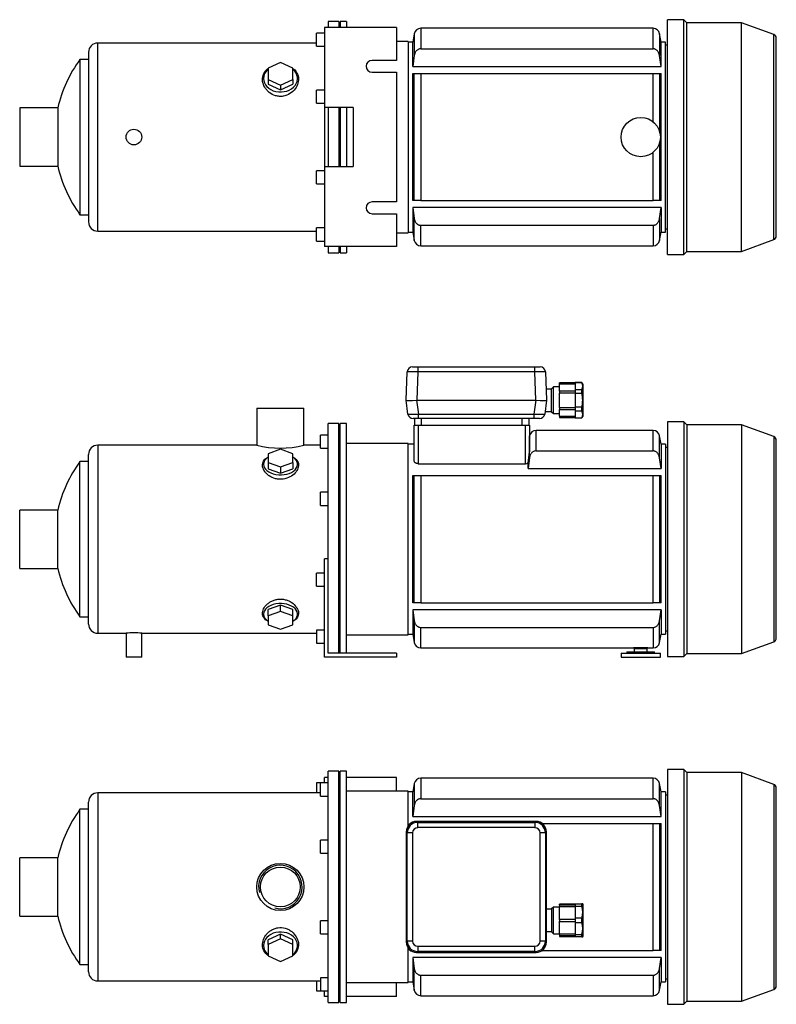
# Model space of a CAD drawing. Header units: millimetres. Extents: x 46 to 1170, y 16 to 776.
# Tile 1 of 2: x 46 to 624, y 24 to 776. Entities that reach past the tile are written whole.
import ezdxf

# ---------------------------------------------------------------- set-up
doc = ezdxf.new("R2010")
doc.units = ezdxf.units.MM
for name, color, linetype in [('BASETTA_MEC_80-9', 7, 'Continuous'), ('CARCASSA_MEC_90_', 7, 'Continuous'), ('COPRIVENTOLA_MEC', 7, 'Continuous'), ('CORPO_MH_3-5_[7]', 7, 'Continuous'), ('FLANGIA_MOTORE_T', 7, 'Continuous'), ('GHIERA_PG13_5_CO', 7, 'Continuous'), ('PIEDINO_MEC_90_I', 7, 'Continuous'), ('STAFFA_3-5-9_INT', 7, 'Continuous')]:
    doc.layers.add(name, color=color, linetype=linetype)

# ---------------------------------------------------------------- blocks, each defined once
blk = doc.blocks.new('SE1')
at = {"layer": 'BASETTA_MEC_80-9', "color": 7, "linetype": 'Continuous'}
for p, q in [((440.19, 163.89), (349.18, 163.89)), ((349.18, 163.89), (349.93, 163.13)), ((349.93, 163.13), (439.43, 163.13)), ((349.93, 159.14), (349.93, 163.13)), ((439.43, 159.14), (349.93, 159.14)), ((439.43, 163.13), (440.19, 163.89)), ((439.43, 163.13), (439.43, 159.14)), ((341.18, 155.89), (341.18, 71.88)), ((341.94, 155.14), (341.18, 155.89)), ((341.94, 72.64), (341.94, 155.14)), ((345.93, 155.14), (341.94, 155.14)), ((345.93, 155.14), (345.93, 72.64)), ((443.43, 72.64), (443.43, 155.14)), ((447.43, 155.14), (443.43, 155.14)), ((448.18, 155.89), (447.43, 155.14)), ((447.43, 155.14), (447.43, 72.64)), ((448.18, 96.89), (448.18, 155.89)), ((453.68, 98.59), (452.18, 97.09)), ((453.68, 78.19), (453.68, 98.59)), ((458.18, 98.59), (453.68, 98.59)), ((452.18, 96.89), (448.18, 96.89)), ((452.18, 97.09), (452.18, 79.69)), ((448.18, 71.88), (448.18, 79.89)), ((448.18, 79.89), (452.18, 79.89)), ((452.18, 79.69), (453.68, 78.19)), ((453.68, 78.19), (458.18, 78.19)), ((341.18, 71.88), (341.94, 72.64)), ((345.93, 72.64), (341.94, 72.64)), ((349.93, 68.64), (439.43, 68.64)), ((349.93, 68.64), (349.93, 64.65)), ((439.43, 64.65), (439.43, 68.64)), ((447.43, 72.64), (443.43, 72.64)), ((447.43, 72.64), (448.18, 71.88)), ((349.93, 64.65), (349.18, 63.89)), ((349.18, 63.89), (440.19, 63.89)), ((439.43, 64.65), (349.93, 64.65)), ((440.19, 63.89), (439.43, 64.65))]:
    blk.add_line(p, q, dxfattribs=at)
for centre, start, end in [((349.94, 155.13), 90.03487, 179.96513), ((439.43, 155.13), 0.03487, 89.96513), ((349.94, 72.65), 180.03487, 269.96513), ((439.43, 72.65), 270.03487, 359.96513)]:
    blk.add_arc(centre, 8, start, end, dxfattribs=at)
for centre, major_axis, ratio, start_param, end_param in [((349.2, 155.87), (5.68, -5.68), 0.995756, 2.363621, 3.919564), ((349.94, 155.13), (2.83, -2.83), 0.998783, 2.356803, 3.926382), ((439.43, 155.13), (-2.83, -2.83), 0.998783, 2.356803, 3.926382), ((440.16, 155.87), (-5.68, -5.68), 0.995756, 2.363621, 3.919564), ((448.18, 88.39), (0, -8.5), 0.034921, 3.141593, 6.283185), ((349.2, 71.91), (5.68, 5.68), 0.995756, 2.363621, 3.919564), ((349.94, 72.65), (2.83, 2.83), 0.998783, 2.356803, 3.926382), ((439.43, 72.65), (-2.83, 2.83), 0.998783, 2.356803, 3.926382), ((440.16, 71.91), (-5.68, 5.68), 0.995756, 2.363621, 3.919564)]:
    blk.add_ellipse(centre, major_axis=major_axis, ratio=ratio, start_param=start_param, end_param=end_param, dxfattribs=at)
for points in [[(349.12, 163.89), (349.15, 163.89), (349.18, 163.89)], [(440.19, 163.89), (440.21, 163.89), (440.24, 163.89)], [(341.18, 155.89), (341.18, 155.92), (341.18, 155.95)], [(448.18, 155.95), (448.18, 155.92), (448.18, 155.89)], [(341.18, 71.83), (341.18, 71.86), (341.18, 71.88)], [(448.18, 71.88), (448.18, 71.86), (448.18, 71.83)], [(349.18, 63.89), (349.15, 63.89), (349.12, 63.89)], [(440.24, 63.89), (440.21, 63.89), (440.19, 63.89)]]:
    blk.add_open_spline(points, degree=2, dxfattribs=at)
at = {"layer": 'CARCASSA_MEC_90_', "color": 7, "linetype": 'Continuous'}
for p, q in [((352.23, 196.89), (352.23, 181.24)), ((529.63, 196.89), (352.23, 196.89)), ((529.63, 181.24), (529.63, 196.89)), ((347.3, 192.76), (346.18, 186.39)), ((347.3, 192.76), (347.3, 176.08)), ((534.56, 176.08), (534.56, 192.76)), ((535.68, 186.39), (534.56, 192.76)), ((346.18, 186.39), (342.68, 186.39)), ((346.18, 167.78), (346.18, 186.39)), ((352.23, 181.24), (529.63, 181.24)), ((535.68, 167.78), (535.68, 186.39)), ((539.18, 186.39), (535.68, 186.39)), ((539.18, 186.39), (539.18, 41.39)), ((540.68, 183.89), (539.18, 183.89)), ((347.3, 176.08), (346.18, 167.78)), ((535.68, 167.78), (534.56, 176.08)), ((346.18, 167.78), (535.68, 167.78)), ((444.86, 162.39), (529.63, 162.39)), ((529.63, 65.39), (529.63, 162.39)), ((529.63, 162.39), (534.56, 162.39)), ((534.56, 162.39), (535.68, 162.39)), ((534.56, 162.39), (534.56, 65.39)), ((535.68, 65.39), (535.68, 162.39)), ((444.86, 65.39), (529.63, 65.39)), ((534.56, 65.39), (529.63, 65.39)), ((535.68, 65.39), (534.56, 65.39)), ((535.68, 60), (346.18, 60)), ((346.18, 60), (346.18, 41.39)), ((534.56, 51.7), (535.68, 60)), ((535.68, 60), (535.68, 41.39)), ((347.3, 35.02), (347.3, 51.7)), ((352.23, 46.53), (529.63, 46.53)), ((352.23, 30.89), (352.23, 46.53)), ((529.63, 46.53), (529.63, 30.89)), ((534.56, 35.02), (534.56, 51.7)), ((342.68, 41.39), (346.18, 41.39)), ((346.18, 41.39), (347.3, 35.02)), ((534.56, 35.02), (535.68, 41.39)), ((535.68, 41.39), (539.18, 41.39)), ((539.18, 43.89), (540.68, 43.89)), ((352.23, 30.89), (529.63, 30.89))]:
    blk.add_line(p, q, dxfattribs=at)
for centre, start, end in [((352.23, 191.89), 90, 170), ((529.63, 191.89), 10, 90), ((352.23, 35.89), 190, 270), ((529.63, 35.89), 270, 350)]:
    blk.add_arc(centre, 5, start, end, dxfattribs=at)
for points, knots in [([(352.23, 181.24), (351.9, 181.24), (351.58, 181.21), (350.95, 181.05), (350.64, 180.94), (350.07, 180.65), (349.79, 180.48), (349.28, 180.07), (349.05, 179.85), (348.62, 179.36), (348.43, 179.09), (348.09, 178.54), (347.94, 178.25), (347.69, 177.66), (347.58, 177.35), (347.41, 176.72), (347.35, 176.41), (347.3, 176.08)], [0, 0, 0, 0, 0.125, 0.125, 0.25, 0.25, 0.375, 0.375, 0.5, 0.5, 0.625, 0.625, 0.75, 0.75, 0.875, 0.875, 1, 1, 1, 1]), ([(534.56, 176.08), (534.47, 176.73), (534.3, 177.35), (533.93, 178.24), (533.78, 178.53), (533.44, 179.09), (533.25, 179.35), (532.82, 179.84), (532.59, 180.07), (532.08, 180.47), (531.81, 180.64), (531.37, 180.86), (531.22, 180.93), (530.92, 181.04), (530.76, 181.09), (530.29, 181.2), (529.96, 181.24), (529.63, 181.24)], [0, 0, 0, 0, 0.25, 0.25, 0.375, 0.375, 0.5, 0.5, 0.625, 0.625, 0.75, 0.75, 0.8125, 0.8125, 0.875, 0.875, 1, 1, 1, 1]), ([(347.3, 51.7), (347.39, 51.05), (347.56, 50.43), (347.94, 49.54), (348.09, 49.25), (348.43, 48.69), (348.62, 48.43), (349.04, 47.94), (349.28, 47.71), (349.78, 47.31), (350.05, 47.13), (350.49, 46.91), (350.64, 46.85), (350.95, 46.74), (351.1, 46.69), (351.57, 46.57), (351.9, 46.53), (352.23, 46.53)], [0, 0, 0, 0, 0.25, 0.25, 0.375, 0.375, 0.5, 0.5, 0.625, 0.625, 0.75, 0.75, 0.8125, 0.8125, 0.875, 0.875, 1, 1, 1, 1]), ([(529.63, 46.53), (529.96, 46.53), (530.28, 46.57), (530.91, 46.72), (531.22, 46.84), (531.8, 47.13), (532.07, 47.3), (532.58, 47.71), (532.81, 47.93), (533.24, 48.42), (533.43, 48.69), (533.77, 49.24), (533.92, 49.52), (534.17, 50.12), (534.28, 50.43), (534.45, 51.06), (534.51, 51.37), (534.56, 51.7)], [0, 0, 0, 0, 0.125, 0.125, 0.25, 0.25, 0.375, 0.375, 0.5, 0.5, 0.625, 0.625, 0.75, 0.75, 0.875, 0.875, 1, 1, 1, 1])]:
    blk.add_open_spline(points, degree=3, knots=knots, dxfattribs=at)
blk.add_open_spline([(346.18, 60), (346.54, 57.23), (346.92, 54.46), (347.3, 51.7)], degree=3, dxfattribs=at)
at = {"layer": 'COPRIVENTOLA_MEC', "color": 7, "linetype": 'Continuous'}
for p, q in [((540.68, 203.44), (540.68, 24.34)), ((552.98, 203.44), (540.68, 203.44)), ((552.98, 203.44), (552.98, 24.34)), ((555.28, 201.14), (552.98, 203.44)), ((555.28, 201.14), (555.28, 26.64)), ((597.12, 201.14), (555.28, 201.14)), ((597.12, 201.14), (597.12, 26.64)), ((621.71, 192.19), (597.12, 201.14)), ((621.71, 192.19), (621.71, 35.59)), ((623.68, 38.41), (623.68, 189.37)), ((597.12, 26.64), (621.71, 35.59)), ((540.68, 24.34), (552.98, 24.34)), ((552.98, 24.34), (555.28, 26.64)), ((555.28, 26.64), (597.12, 26.64))]:
    blk.add_line(p, q, dxfattribs=at)
for centre, start, end in [((620.68, 189.37), 0, 70), ((620.68, 38.41), 290, 0)]:
    blk.add_arc(centre, 3, start, end, dxfattribs=at)
at = {"layer": 'CORPO_MH_3-5_[7]', "color": 7, "linetype": 'Continuous'}
for p, q in [((281.68, 25.64), (281.68, 202.14)), ((289.68, 202.14), (281.68, 202.14)), ((289.68, 25.64), (289.68, 202.14)), ((275.68, 183.26), (275.68, 193.26)), ((281.68, 193.26), (275.68, 193.26)), ((105.68, 185.64), (105.68, 42.14)), ((275.68, 185.64), (105.68, 185.64)), ((275.68, 183.26), (281.68, 183.26)), ((92.12, 54.64), (92.12, 173.14)), ((98.68, 173.14), (92.12, 173.14)), ((98.68, 49.14), (98.68, 178.64)), ((275.68, 139.7), (275.68, 149.7)), ((281.68, 149.7), (275.68, 149.7)), ((46.08, 91.64), (46.08, 136.14)), ((75.19, 136.14), (46.08, 136.14)), ((75.19, 91.64), (75.19, 136.14)), ((275.68, 139.7), (281.68, 139.7)), ((46.08, 91.64), (75.19, 91.64)), ((275.68, 78.08), (275.68, 88.08)), ((281.68, 88.08), (275.68, 88.08)), ((245.18, 77.9), (235.68, 73.58)), ((254.68, 73.58), (245.18, 77.9)), ((245.18, 74.2), (245.18, 77.9)), ((275.68, 78.08), (281.68, 78.08)), ((245.18, 74.2), (235.68, 69.88)), ((235.68, 69.88), (235.68, 73.58)), ((235.68, 69.88), (235.68, 61.24)), ((254.68, 69.88), (245.18, 74.2)), ((254.68, 69.88), (254.68, 73.58)), ((254.68, 61.24), (254.68, 69.88)), ((235.68, 61.24), (245.18, 56.92)), ((245.18, 56.92), (254.68, 61.24)), ((92.12, 54.64), (98.68, 54.64)), ((105.68, 42.14), (275.68, 42.14)), ((275.68, 44.52), (275.68, 34.52)), ((281.68, 44.52), (275.68, 44.52)), ((275.68, 34.52), (281.68, 34.52)), ((281.68, 25.64), (289.68, 25.64))]:
    blk.add_line(p, q, dxfattribs=at)
for radius in [18, 15.15]:
    blk.add_circle((245.08, 113.89), radius, dxfattribs=at)
for centre, radius, start, end in [((105.68, 178.64), 7, 90, 180), ((172.68, 113.89), 100, 143.66538, 167.14409), ((245.08, 113.89), 16.62, 255, 195), ((172.68, 113.89), 100, 192.85591, 216.33462), ((105.68, 49.14), 7, 180, 270)]:
    blk.add_arc(centre, radius, start, end, dxfattribs=at)
for start_param, end_param in [(2.390244, 6.283185), (0, 0.751348)]:
    blk.add_ellipse((245.18, 69.25), major_axis=(-13, 0), ratio=0.788011, start_param=start_param, end_param=end_param, dxfattribs=at)
blk.add_open_spline([(235.68, 61.5), (235.32, 61.77), (234.98, 62.05), (234.09, 62.88), (233.59, 63.46), (232.31, 65.32), (231.77, 66.69), (231.32, 69.65), (231.42, 71.17), (232.27, 74.24), (232.99, 75.74), (234.54, 77.83), (235.13, 78.48), (236.42, 79.7), (237.15, 80.26), (238.71, 81.25), (239.53, 81.67), (241.28, 82.35), (242.22, 82.6), (245.04, 83.04), (247.01, 82.91), (249.75, 82.12), (250.64, 81.76), (252.28, 80.89), (253.05, 80.38), (255.19, 78.65), (256.34, 77.29), (258.04, 74.38), (258.59, 72.83), (259.04, 69.78), (258.94, 68.25), (258.1, 65.44), (257.36, 64.12), (255.85, 62.46), (255.31, 61.97), (254.71, 61.52)], degree=3, knots=[0.1389216, 0.1389216, 0.1389216, 0.1389216, 0.15625, 0.15625, 0.1875, 0.1875, 0.25, 0.25, 0.3125, 0.3125, 0.375, 0.375, 0.40625, 0.40625, 0.4375, 0.4375, 0.46875, 0.46875, 0.5, 0.5, 0.5625, 0.5625, 0.59375, 0.59375, 0.625, 0.625, 0.6875, 0.6875, 0.75, 0.75, 0.8125, 0.8125, 0.875, 0.875, 0.9041554, 0.9041554, 0.9041554, 0.9041554], dxfattribs=at)
at = {"layer": 'FLANGIA_MOTORE_T', "color": 7, "linetype": 'Continuous'}
for p, q in [((290.68, 200.64), (289.68, 200.64)), ((290.68, 25.64), (290.68, 202.14)), ((295.68, 202.14), (290.68, 202.14)), ((295.68, 25.64), (295.68, 202.14)), ((342.68, 186.89), (295.68, 186.89)), ((342.68, 160.57), (342.68, 186.89)), ((342.68, 40.89), (342.68, 67.21)), ((295.68, 40.89), (342.68, 40.89)), ((289.68, 27.14), (290.68, 27.14)), ((290.68, 25.64), (295.68, 25.64))]:
    blk.add_line(p, q, dxfattribs=at)
at = {"layer": 'GHIERA_PG13_5_CO', "color": 7, "linetype": 'Continuous'}
for p, q in [((458.18, 99.96), (458.18, 100.64)), ((470.18, 100.64), (458.18, 100.64)), ((458.18, 99.96), (458.18, 98.63)), ((470.18, 99.96), (458.18, 99.96)), ((458.18, 89.09), (458.18, 98.63)), ((470.18, 98.63), (458.18, 98.63)), ((470.18, 100.89), (470.18, 99.06)), ((470.18, 100.89), (475.32, 100.89)), ((470.18, 99.06), (470.18, 90.22)), ((475.32, 99.06), (470.18, 99.06)), ((475.32, 99.06), (475.32, 100.89)), ((475.89, 100.89), (475.32, 100.89)), ((476.18, 100.39), (475.89, 100.89)), ((476.18, 76.39), (476.18, 100.39)), ((470.18, 90.22), (470.18, 86.56)), ((470.18, 90.22), (475.32, 90.22)), ((475.32, 86.56), (475.32, 90.22)), ((458.18, 89.14), (458.18, 87.64)), ((470.18, 89.14), (458.18, 89.14)), ((458.18, 78.15), (458.18, 87.69)), ((458.18, 87.64), (470.18, 87.64)), ((470.18, 86.56), (470.18, 77.72)), ((475.32, 86.56), (470.18, 86.56)), ((458.18, 78.15), (470.18, 78.15)), ((458.18, 78.15), (458.18, 76.81)), ((458.18, 76.81), (458.18, 76.14)), ((458.18, 76.81), (470.18, 76.81)), ((458.18, 76.14), (470.18, 76.14)), ((470.18, 77.72), (470.18, 75.89)), ((470.18, 77.72), (475.32, 77.72)), ((475.32, 75.89), (470.18, 75.89)), ((475.32, 75.89), (475.32, 77.72)), ((475.32, 75.89), (475.89, 75.89)), ((475.89, 75.89), (476.18, 76.39))]:
    blk.add_line(p, q, dxfattribs=at)
for centre in [(458.65, 94.64), (458.65, 82.14)]:
    blk.add_arc(centre, 17.24, 345.1617, 14.8383, dxfattribs=at)
at = {"layer": 'STAFFA_3-5-9_INT', "color": 7, "linetype": 'Continuous'}
for p, q in [((281.68, 197.39), (278.68, 197.39)), ((278.68, 193.26), (278.68, 197.39)), ((333.68, 197.39), (295.68, 197.39)), ((333.68, 186.89), (333.68, 197.39)), ((272.68, 193.26), (272.68, 185.64)), ((275.68, 193.26), (272.68, 193.26)), ((272.68, 42.14), (272.68, 34.52)), ((333.68, 30.39), (333.68, 40.89)), ((272.68, 34.52), (275.68, 34.52)), ((278.68, 30.39), (278.68, 34.52)), ((281.68, 30.39), (278.68, 30.39)), ((333.68, 30.39), (295.68, 30.39))]:
    blk.add_line(p, q, dxfattribs=at)
blk = doc.blocks.new('SE2')
at = {"layer": 'BASETTA_MEC_80-9', "color": 7, "linetype": 'Continuous'}
for p, q in [((341.18, 485.28), (341.94, 506.92)), ((345.93, 510.78), (349.93, 510.78)), ((349.93, 506.92), (349.18, 485.28)), ((349.93, 510.78), (439.43, 510.78)), ((349.93, 510.78), (349.93, 506.92)), ((439.43, 506.92), (349.93, 506.92)), ((439.43, 510.78), (443.43, 510.78)), ((439.43, 506.92), (439.43, 510.78)), ((440.19, 485.28), (439.43, 506.92)), ((447.43, 506.92), (448.18, 485.28)), ((452.18, 493.78), (447.88, 493.78)), ((453.68, 495.48), (452.18, 493.98)), ((452.18, 476.58), (452.18, 493.98)), ((453.68, 475.08), (453.68, 495.48)), ((458.18, 495.48), (453.68, 495.48)), ((341.18, 485.28), (341.18, 485.28)), ((342.47, 474.79), (341.18, 485.28)), ((349.12, 485.28), (350.41, 474.79)), ((349.18, 485.28), (440.19, 485.28)), ((438.95, 474.79), (440.24, 485.28)), ((448.18, 485.28), (446.89, 474.79)), ((448.18, 485.28), (448.18, 485.28)), ((350.41, 474.79), (438.95, 474.79)), ((350.41, 471.28), (350.41, 474.79)), ((438.95, 471.28), (438.95, 474.79)), ((447.14, 476.78), (452.18, 476.78)), ((452.18, 476.58), (453.68, 475.08)), ((453.68, 475.08), (458.18, 475.08)), ((350.41, 471.28), (346.44, 471.28)), ((347.68, 466.28), (347.68, 471.28)), ((438.95, 471.28), (350.41, 471.28)), ((352.68, 471.28), (352.68, 466.28)), ((429.68, 466.28), (429.68, 471.28)), ((434.68, 471.28), (434.68, 466.28)), ((442.92, 471.28), (438.95, 471.28))]:
    blk.add_line(p, q, dxfattribs=at)
for centre, start, end in [((345.93, 506.78), 90, 178), ((443.43, 506.78), 2, 90), ((346.44, 475.28), 187, 270), ((442.92, 475.28), 270, 353)]:
    blk.add_arc(centre, 4, start, end, dxfattribs=at)
for centre, major_axis, ratio, start_param, end_param in [((349.94, 506.78), (-8, 0.14), 0.017434, 4.713302, 6.282881), ((439.43, 506.78), (8, 0.14), 0.017434, 0.000304, 1.569883), ((349.2, 485.63), (-8.02, -0.35), 0.043312, 0.003409, 1.559352), ((440.16, 485.63), (8.02, -0.35), 0.043312, 4.723833, 6.279777), ((350.47, 475.28), (-8, -0.49), 0.060259, 0.003713, 1.559657), ((438.89, 475.28), (8, -0.49), 0.060259, 4.723529, 6.279472)]:
    blk.add_ellipse(centre, major_axis=major_axis, ratio=ratio, start_param=start_param, end_param=end_param, dxfattribs=at)
for points in [[(349.18, 485.28), (349.15, 485.28), (349.12, 485.28)], [(440.24, 485.28), (440.21, 485.28), (440.19, 485.28)]]:
    blk.add_open_spline(points, degree=2, dxfattribs=at)
at = {"layer": 'CARCASSA_MEC_90_', "color": 7, "linetype": 'Continuous'}
for p, q in [((347.18, 439.07), (347.18, 466.28)), ((347.18, 466.28), (350.18, 466.28)), ((350.18, 466.28), (432.18, 466.28)), ((350.18, 466.28), (350.18, 436.9)), ((432.18, 436.9), (432.18, 466.28)), ((432.18, 466.28), (435.18, 466.28)), ((435.18, 466.28), (435.18, 445.84)), ((440.23, 446.63), (440.23, 462.28)), ((529.63, 462.28), (440.23, 462.28)), ((529.63, 446.63), (529.63, 462.28)), ((347.18, 451.78), (342.68, 451.78)), ((435.3, 458.15), (435.18, 457.45)), ((435.3, 441.47), (435.3, 458.15)), ((534.56, 441.47), (534.56, 458.15)), ((535.68, 451.78), (534.56, 458.15)), ((535.68, 451.78), (535.68, 433.17)), ((539.18, 451.78), (535.68, 451.78)), ((539.18, 451.78), (539.18, 306.78)), ((440.23, 446.63), (529.63, 446.63)), ((540.68, 449.28), (539.18, 449.28)), ((350.18, 436.9), (432.18, 436.9)), ((435.3, 441.47), (434.18, 433.17)), ((434.18, 433.17), (434.18, 437.48)), ((535.68, 433.17), (534.56, 441.47)), ((434.18, 433.17), (535.68, 433.17)), ((346.18, 330.78), (346.18, 427.78)), ((346.18, 427.78), (347.3, 427.78)), ((347.3, 330.78), (347.3, 427.78)), ((347.3, 427.78), (352.23, 427.78)), ((352.23, 427.78), (529.63, 427.78)), ((352.23, 427.78), (352.23, 330.78)), ((529.63, 330.78), (529.63, 427.78)), ((529.63, 427.78), (534.56, 427.78)), ((534.56, 427.78), (535.68, 427.78)), ((534.56, 427.78), (534.56, 330.78)), ((535.68, 330.78), (535.68, 427.78)), ((347.3, 330.78), (346.18, 330.78)), ((352.23, 330.78), (347.3, 330.78)), ((352.23, 330.78), (529.63, 330.78)), ((534.56, 330.78), (529.63, 330.78)), ((535.68, 330.78), (534.56, 330.78)), ((535.68, 325.39), (346.18, 325.39)), ((346.18, 325.39), (346.18, 306.78)), ((346.18, 325.39), (347.3, 317.09)), ((534.56, 317.09), (535.68, 325.39)), ((535.68, 325.39), (535.68, 306.78)), ((347.3, 317.09), (347.3, 300.41)), ((534.56, 300.41), (534.56, 317.09)), ((352.23, 311.92), (529.63, 311.92)), ((352.23, 296.28), (352.23, 311.92)), ((529.63, 311.92), (529.63, 296.28)), ((539.18, 309.28), (540.68, 309.28)), ((342.68, 306.78), (346.18, 306.78)), ((346.18, 306.78), (347.3, 300.41)), ((534.56, 300.41), (535.68, 306.78)), ((535.68, 306.78), (539.18, 306.78)), ((352.23, 296.28), (514.68, 296.28)), ((514.68, 296.28), (525.68, 296.28)), ((525.68, 296.28), (529.63, 296.28))]:
    blk.add_line(p, q, dxfattribs=at)
for centre, radius, start, end in [((440.23, 457.28), 5, 90, 170), ((529.63, 457.28), 5, 10, 90), ((269.33, 461.44), 166.58, 351.73034, 354.62631), ((432.22, 440.54), 3.64, 269.44809, 302.65314), ((352.23, 301.28), 5, 190, 270), ((520.18, 213.45), 83.01, 86.2011, 93.7989), ((529.63, 301.28), 5, 270, 350)]:
    blk.add_arc(centre, radius, start, end, dxfattribs=at)
for points, knots in [([(440.23, 446.63), (439.9, 446.63), (439.58, 446.6), (438.95, 446.44), (438.64, 446.33), (438.07, 446.04), (437.79, 445.87), (437.28, 445.46), (437.05, 445.24), (436.62, 444.75), (436.43, 444.48), (436.09, 443.93), (435.94, 443.64), (435.69, 443.05), (435.58, 442.74), (435.41, 442.11), (435.35, 441.8), (435.3, 441.47)], [0, 0, 0, 0, 0.125, 0.125, 0.25, 0.25, 0.375, 0.375, 0.5, 0.5, 0.625, 0.625, 0.75, 0.75, 0.875, 0.875, 1, 1, 1, 1]), ([(534.56, 441.47), (534.47, 442.12), (534.3, 442.74), (533.93, 443.63), (533.78, 443.92), (533.44, 444.48), (533.25, 444.74), (532.82, 445.23), (532.59, 445.46), (532.08, 445.86), (531.81, 446.04), (531.37, 446.25), (531.22, 446.32), (530.92, 446.43), (530.76, 446.48), (530.29, 446.59), (529.96, 446.63), (529.63, 446.63)], [0, 0, 0, 0, 0.25, 0.25, 0.375, 0.375, 0.5, 0.5, 0.625, 0.625, 0.75, 0.75, 0.8125, 0.8125, 0.875, 0.875, 1, 1, 1, 1]), ([(350.18, 436.9), (349.96, 436.9), (349.74, 436.92), (349.32, 436.99), (349.11, 437.04), (348.74, 437.18), (348.56, 437.26), (348.23, 437.44), (348.09, 437.53), (347.83, 437.75), (347.72, 437.86), (347.52, 438.09), (347.44, 438.21), (347.25, 438.57), (347.18, 438.82), (347.18, 439.07)], [0, 0, 0, 0, 0.125, 0.125, 0.25, 0.25, 0.375, 0.375, 0.5, 0.5, 0.625, 0.625, 0.75, 0.75, 1, 1, 1, 1]), ([(347.3, 317.09), (347.39, 316.44), (347.56, 315.82), (347.94, 314.93), (348.09, 314.64), (348.43, 314.08), (348.62, 313.82), (349.04, 313.33), (349.28, 313.1), (349.78, 312.7), (350.05, 312.52), (350.49, 312.3), (350.64, 312.24), (350.95, 312.13), (351.1, 312.08), (351.57, 311.96), (351.9, 311.92), (352.23, 311.92)], [0, 0, 0, 0, 0.25, 0.25, 0.375, 0.375, 0.5, 0.5, 0.625, 0.625, 0.75, 0.75, 0.8125, 0.8125, 0.875, 0.875, 1, 1, 1, 1]), ([(529.63, 311.92), (529.96, 311.92), (530.28, 311.96), (530.91, 312.11), (531.22, 312.23), (531.8, 312.52), (532.07, 312.69), (532.58, 313.1), (532.81, 313.32), (533.24, 313.81), (533.43, 314.08), (533.77, 314.63), (533.92, 314.92), (534.17, 315.51), (534.28, 315.82), (534.45, 316.45), (534.51, 316.76), (534.56, 317.09)], [0, 0, 0, 0, 0.125, 0.125, 0.25, 0.25, 0.375, 0.375, 0.5, 0.5, 0.625, 0.625, 0.75, 0.75, 0.875, 0.875, 1, 1, 1, 1])]:
    blk.add_open_spline(points, degree=3, knots=knots, dxfattribs=at)
at = {"layer": 'COPRIVENTOLA_MEC', "color": 7, "linetype": 'Continuous'}
for p, q in [((540.68, 468.83), (540.68, 289.73)), ((552.98, 468.83), (540.68, 468.83)), ((552.98, 468.83), (552.98, 289.73)), ((555.28, 466.53), (552.98, 468.83)), ((555.28, 466.53), (555.28, 292.03)), ((597.12, 466.53), (555.28, 466.53)), ((597.12, 466.53), (597.12, 292.03)), ((621.71, 457.58), (597.12, 466.53)), ((621.71, 457.58), (621.71, 300.98)), ((623.68, 303.8), (623.68, 454.76)), ((597.12, 292.03), (621.71, 300.98)), ((540.68, 289.73), (552.98, 289.73)), ((552.98, 289.73), (555.28, 292.03)), ((555.28, 292.03), (597.12, 292.03))]:
    blk.add_line(p, q, dxfattribs=at)
for centre, start, end in [((620.68, 454.76), 0, 70), ((620.68, 303.8), 290, 0)]:
    blk.add_arc(centre, 3, start, end, dxfattribs=at)
at = {"layer": 'CORPO_MH_3-5_[7]', "color": 7, "linetype": 'Continuous'}
for p, q in [((227.08, 479.28), (263.08, 479.28)), ((227.08, 479.28), (227.08, 451.02)), ((263.08, 451.03), (263.08, 479.28)), ((281.68, 350.72), (281.68, 467.53)), ((289.68, 467.53), (281.68, 467.53)), ((289.68, 292.28), (289.68, 467.53)), ((275.68, 448.65), (275.68, 458.65)), ((281.68, 458.65), (275.68, 458.65)), ((105.68, 451.03), (105.68, 307.53)), ((227.12, 451.03), (105.68, 451.03)), ((275.68, 451.03), (263.08, 451.03)), ((98.68, 314.53), (98.68, 444.03)), ((245.18, 447.89), (235.68, 444.52)), ((235.68, 444.52), (235.68, 437.76)), ((254.68, 444.52), (245.18, 447.89)), ((254.68, 437.76), (254.68, 444.52)), ((275.68, 448.65), (281.68, 448.65)), ((92.12, 320.03), (92.12, 438.53)), ((98.68, 438.53), (92.12, 438.53)), ((235.68, 437.76), (235.68, 433.03)), ((235.68, 437.76), (245.18, 434.38)), ((245.18, 434.38), (254.68, 437.76)), ((254.68, 437.76), (254.68, 433.03)), ((235.68, 433.03), (245.18, 429.66)), ((245.18, 434.38), (245.18, 429.66)), ((245.18, 429.66), (254.68, 433.03)), ((275.68, 405.09), (275.68, 415.09)), ((281.68, 415.09), (275.68, 415.09)), ((46.08, 357.03), (46.08, 401.53)), ((75.19, 401.53), (46.08, 401.53)), ((75.19, 357.03), (75.19, 401.53)), ((275.68, 405.09), (281.68, 405.09)), ((46.08, 357.03), (75.19, 357.03)), ((245.18, 328.9), (235.68, 325.53)), ((235.68, 320.8), (235.68, 325.53)), ((245.18, 324.17), (235.68, 320.8)), ((254.68, 325.53), (245.18, 328.9)), ((245.18, 324.17), (245.18, 328.9)), ((254.68, 320.8), (245.18, 324.17)), ((254.68, 320.8), (254.68, 325.53)), ((92.12, 320.03), (98.68, 320.03)), ((235.68, 320.8), (235.68, 314.04)), ((254.68, 314.04), (254.68, 320.8)), ((235.68, 314.04), (245.18, 310.67)), ((245.18, 310.67), (254.68, 314.04)), ((105.68, 307.53), (127.28, 307.53)), ((127.28, 307.53), (127.28, 289.28)), ((139.21, 307.53), (272.68, 307.53)), ((139.28, 289.28), (139.28, 307.53)), ((139.28, 289.28), (127.28, 289.28))]:
    blk.add_line(p, q, dxfattribs=at)
for centre, radius, start, end in [((105.68, 444.03), 7, 90, 180), ((245.08, 520.5), 71.77, 255.4749, 284.5251), ((172.68, 379.28), 100, 143.66538, 167.14409), ((172.68, 379.28), 100, 192.85591, 216.33462), ((105.68, 314.53), 7, 180, 270), ((133.28, 236.02), 71.76, 85.20375, 94.79625)]:
    blk.add_arc(centre, radius, start, end, dxfattribs=at)
for centre, start_param, end_param in [((245.18, 436.41), 0, 3.892941), ((245.18, 436.41), 5.531837, 6.283185), ((245.18, 322.15), 2.390244, 6.283185), ((245.18, 322.15), 0, 0.751348)]:
    blk.add_ellipse(centre, major_axis=(-13, 0), ratio=0.615661, start_param=start_param, end_param=end_param, dxfattribs=at)
for points, knots in [([(247.16, 425.13), (246.21, 425), (245.26, 424.97), (243.36, 425.08), (242.4, 425.22), (239.67, 425.9), (237.99, 426.68), (235.88, 428.12), (235.23, 428.64), (234.09, 429.75), (233.59, 430.33), (232.31, 432.12), (231.77, 433.35), (231.32, 435.8), (231.42, 436.95), (232.27, 439.11), (232.99, 440.07), (234.51, 441.29), (235.06, 441.64), (235.66, 441.96)], [0, 0, 0, 0, 0.03125, 0.03125, 0.0625, 0.0625, 0.125, 0.125, 0.15625, 0.15625, 0.1875, 0.1875, 0.25, 0.25, 0.3125, 0.3125, 0.375, 0.375, 0.4043708, 0.4043708, 0.4043708, 0.4043708]), ([(254.71, 441.96), (255.71, 441.43), (256.54, 440.81), (258.04, 439.2), (258.59, 438.15), (259.04, 435.9), (258.94, 434.67), (258.1, 432.23), (257.36, 430.99), (255.31, 428.71), (253.97, 427.65), (250.88, 425.99), (249.07, 425.38), (247.16, 425.13)], [0.6394434, 0.6394434, 0.6394434, 0.6394434, 0.6875, 0.6875, 0.75, 0.75, 0.8125, 0.8125, 0.875, 0.875, 0.9375, 0.9375, 1, 1, 1, 1]), ([(235.68, 316.59), (235.32, 316.78), (234.98, 316.98), (234.09, 317.58), (233.59, 318), (232.31, 319.37), (231.77, 320.4), (231.32, 322.68), (231.42, 323.87), (232.27, 326.34), (232.99, 327.55), (234.54, 329.28), (235.13, 329.82), (236.42, 330.84), (237.15, 331.32), (238.71, 332.15), (239.53, 332.51), (241.28, 333.08), (242.22, 333.3), (245.04, 333.68), (247.01, 333.57), (249.75, 332.89), (250.64, 332.58), (252.28, 331.85), (253.05, 331.41), (255.19, 329.97), (256.34, 328.83), (258.04, 326.45), (258.59, 325.19), (259.04, 322.78), (258.94, 321.59), (258.1, 319.46), (257.36, 318.48), (255.85, 317.28), (255.31, 316.92), (254.71, 316.6)], [0.1389216, 0.1389216, 0.1389216, 0.1389216, 0.15625, 0.15625, 0.1875, 0.1875, 0.25, 0.25, 0.3125, 0.3125, 0.375, 0.375, 0.40625, 0.40625, 0.4375, 0.4375, 0.46875, 0.46875, 0.5, 0.5, 0.5625, 0.5625, 0.59375, 0.59375, 0.625, 0.625, 0.6875, 0.6875, 0.75, 0.75, 0.8125, 0.8125, 0.875, 0.875, 0.9041554, 0.9041554, 0.9041554, 0.9041554])]:
    blk.add_open_spline(points, degree=3, knots=knots, dxfattribs=at)
at = {"layer": 'FLANGIA_MOTORE_T', "color": 7, "linetype": 'Continuous'}
for p, q in [((290.68, 466.03), (289.68, 466.03)), ((290.68, 292.28), (290.68, 467.53)), ((295.68, 467.53), (290.68, 467.53)), ((295.68, 292.28), (295.68, 467.53)), ((342.68, 452.28), (295.68, 452.28)), ((342.68, 306.28), (342.68, 452.28)), ((295.68, 306.28), (342.68, 306.28)), ((289.68, 292.53), (290.68, 292.53))]:
    blk.add_line(p, q, dxfattribs=at)
at = {"layer": 'GHIERA_PG13_5_CO', "color": 7, "linetype": 'Continuous'}
for p, q in [((458.18, 497.51), (458.18, 498.53)), ((470.18, 498.53), (458.18, 498.53)), ((458.18, 492.28), (458.18, 497.51)), ((470.18, 497.51), (458.18, 497.51)), ((470.18, 498.65), (470.18, 498.78)), ((475.32, 498.78), (470.18, 498.78)), ((470.18, 498.65), (470.18, 493.56)), ((475.32, 498.65), (470.18, 498.65)), ((475.32, 498.65), (475.32, 498.78)), ((476.18, 497.28), (475.32, 498.78)), ((476.18, 473.28), (476.18, 497.28)), ((458.18, 492.28), (458.18, 490.79)), ((470.18, 492.28), (458.18, 492.28)), ((458.18, 479.77), (458.18, 490.79)), ((470.18, 490.79), (458.18, 490.79)), ((470.18, 493.56), (470.18, 490.38)), ((470.18, 493.56), (475.32, 493.56)), ((470.18, 490.38), (470.18, 480.18)), ((475.32, 490.38), (470.18, 490.38)), ((475.32, 490.38), (475.32, 493.56)), ((458.18, 479.77), (470.18, 479.77)), ((458.18, 479.77), (458.18, 478.28)), ((458.18, 473.05), (458.18, 478.28)), ((458.18, 478.28), (470.18, 478.28)), ((470.18, 480.18), (470.18, 477)), ((470.18, 480.18), (475.32, 480.18)), ((470.18, 477), (470.18, 471.9)), ((475.32, 477), (470.18, 477)), ((475.32, 477), (475.32, 480.18)), ((458.18, 473.05), (470.18, 473.05)), ((458.18, 473.05), (458.18, 472.03)), ((458.18, 472.03), (470.18, 472.03)), ((470.18, 471.9), (470.18, 471.78)), ((470.18, 471.9), (475.32, 471.9)), ((470.18, 471.78), (475.32, 471.78)), ((475.32, 471.78), (476.18, 473.28)), ((475.32, 471.9), (475.32, 471.78))]:
    blk.add_line(p, q, dxfattribs=at)
for centre in [(469.94, 496.1), (469.94, 474.45)]:
    blk.add_arc(centre, 5.95, 334.63575, 25.36425, dxfattribs=at)
blk.add_open_spline([(475.32, 480.18), (475.41, 480.6), (475.49, 481.02), (475.63, 481.86), (475.69, 482.29), (475.84, 483.57), (475.89, 484.43), (475.89, 486.13), (475.84, 486.99), (475.64, 488.69), (475.5, 489.54), (475.32, 490.38)], degree=3, knots=[0, 0, 0, 0, 0.125, 0.125, 0.25, 0.25, 0.5, 0.5, 0.75, 0.75, 1, 1, 1, 1], dxfattribs=at)
at = {"layer": 'PIEDINO_MEC_90_I', "color": 7, "linetype": 'Continuous'}
for p, q in [((509.68, 293.28), (530.68, 293.28)), ((509.68, 293.28), (509.68, 292.28)), ((515.18, 295.78), (525.18, 295.78)), ((515.18, 295.78), (515.18, 293.28)), ((525.18, 293.28), (525.18, 295.78)), ((530.68, 292.28), (530.68, 293.28)), ((505.18, 292.28), (535.18, 292.28)), ((505.18, 292.28), (505.18, 289.28)), ((505.18, 289.28), (535.18, 289.28)), ((535.18, 289.28), (535.18, 292.28))]:
    blk.add_line(p, q, dxfattribs=at)
at = {"layer": 'STAFFA_3-5-9_INT', "color": 7, "linetype": 'Continuous'}
for p, q in [((278.68, 289.28), (278.68, 364.28)), ((281.68, 364.28), (278.68, 364.28)), ((272.68, 343.47), (272.68, 353.47)), ((278.68, 353.47), (272.68, 353.47)), ((281.68, 292.28), (281.68, 350.72)), ((272.68, 343.47), (278.68, 343.47)), ((272.68, 309.91), (272.68, 299.91)), ((278.68, 309.91), (272.68, 309.91)), ((272.68, 299.91), (278.68, 299.91)), ((333.68, 289.28), (278.68, 289.28)), ((333.68, 292.28), (281.68, 292.28)), ((333.68, 292.28), (333.68, 289.28))]:
    blk.add_line(p, q, dxfattribs=at)
blk = doc.blocks.new('SE3')
at = {"layer": 'CARCASSA_MEC_90_', "color": 7, "linetype": 'Continuous'}
for p, q in [((352.23, 769.17), (352.23, 753.53)), ((529.63, 769.17), (352.23, 769.17)), ((529.63, 753.53), (529.63, 769.17)), ((347.3, 765.04), (346.18, 758.67)), ((347.3, 765.04), (347.3, 748.36)), ((534.56, 765.04), (534.56, 748.36)), ((535.68, 758.67), (534.56, 765.04)), ((346.18, 758.67), (342.68, 758.67)), ((346.18, 740.06), (346.18, 758.67)), ((352.23, 753.53), (529.63, 753.53)), ((535.68, 740.06), (535.68, 758.67)), ((539.18, 758.67), (535.68, 758.67)), ((539.18, 613.67), (539.18, 758.67)), ((540.68, 756.17), (539.18, 756.17)), ((535.68, 740.06), (534.56, 748.36)), ((346.18, 740.06), (535.68, 740.06)), ((346.18, 637.67), (346.18, 734.67)), ((346.18, 734.67), (347.3, 734.67)), ((347.3, 637.67), (347.3, 734.67)), ((347.3, 734.67), (352.23, 734.67)), ((352.23, 734.67), (529.63, 734.67)), ((352.23, 734.67), (352.23, 637.67)), ((529.63, 697.82), (529.63, 734.67)), ((529.63, 734.67), (534.56, 734.67)), ((534.56, 734.67), (535.68, 734.67)), ((534.56, 734.67), (534.56, 690.45)), ((535.68, 637.67), (535.68, 734.67)), ((534.56, 681.89), (534.56, 637.67)), ((529.63, 637.67), (529.63, 674.52)), ((347.3, 637.67), (346.18, 637.67)), ((535.68, 632.28), (346.18, 632.28)), ((346.18, 632.28), (346.18, 613.67)), ((346.18, 632.28), (347.3, 623.98)), ((352.23, 637.67), (347.3, 637.67)), ((352.23, 637.67), (529.63, 637.67)), ((534.56, 637.67), (529.63, 637.67)), ((535.68, 637.67), (534.56, 637.67)), ((534.56, 623.98), (535.68, 632.28)), ((535.68, 632.28), (535.68, 613.67)), ((347.3, 607.3), (347.3, 623.98)), ((534.56, 623.98), (534.56, 607.3)), ((352.23, 618.81), (529.63, 618.81)), ((352.23, 603.17), (352.23, 618.81)), ((529.63, 618.81), (529.63, 603.17)), ((539.18, 616.17), (540.68, 616.17)), ((342.68, 613.67), (346.18, 613.67)), ((346.18, 613.67), (347.3, 607.3)), ((534.56, 607.3), (535.68, 613.67)), ((535.68, 613.67), (539.18, 613.67)), ((352.23, 603.17), (529.63, 603.17))]:
    blk.add_line(p, q, dxfattribs=at)
for centre, start, end in [((352.23, 764.17), 90, 170), ((529.63, 764.17), 10, 90), ((352.23, 608.17), 190, 270), ((529.63, 608.17), 270, 350)]:
    blk.add_arc(centre, 5, start, end, dxfattribs=at)
for points, knots in [([(352.23, 753.53), (351.9, 753.53), (351.58, 753.49), (350.95, 753.33), (350.64, 753.22), (350.07, 752.93), (349.79, 752.76), (349.28, 752.35), (349.05, 752.13), (348.62, 751.64), (348.43, 751.37), (348.09, 750.82), (347.94, 750.53), (347.69, 749.94), (347.58, 749.63), (347.41, 749), (347.35, 748.69), (347.3, 748.36)], [0, 0, 0, 0, 0.125, 0.125, 0.25, 0.25, 0.375, 0.375, 0.5, 0.5, 0.625, 0.625, 0.75, 0.75, 0.875, 0.875, 1, 1, 1, 1]), ([(534.56, 748.36), (534.47, 749.01), (534.3, 749.63), (533.93, 750.52), (533.78, 750.81), (533.44, 751.37), (533.25, 751.63), (532.82, 752.12), (532.59, 752.35), (532.08, 752.75), (531.81, 752.93), (531.37, 753.14), (531.22, 753.21), (530.92, 753.32), (530.76, 753.37), (530.29, 753.48), (529.96, 753.53), (529.63, 753.53)], [0, 0, 0, 0, 0.25, 0.25, 0.375, 0.375, 0.5, 0.5, 0.625, 0.625, 0.75, 0.75, 0.8125, 0.8125, 0.875, 0.875, 1, 1, 1, 1]), ([(347.3, 623.98), (347.39, 623.33), (347.56, 622.71), (347.94, 621.82), (348.09, 621.53), (348.43, 620.97), (348.62, 620.71), (349.04, 620.22), (349.28, 619.99), (349.78, 619.59), (350.05, 619.41), (350.49, 619.2), (350.64, 619.13), (350.95, 619.02), (351.1, 618.97), (351.57, 618.85), (351.9, 618.81), (352.23, 618.81)], [0, 0, 0, 0, 0.25, 0.25, 0.375, 0.375, 0.5, 0.5, 0.625, 0.625, 0.75, 0.75, 0.8125, 0.8125, 0.875, 0.875, 1, 1, 1, 1]), ([(529.63, 618.81), (529.96, 618.81), (530.28, 618.85), (530.91, 619), (531.22, 619.12), (531.8, 619.41), (532.07, 619.58), (532.58, 619.99), (532.81, 620.21), (533.24, 620.7), (533.43, 620.97), (533.77, 621.52), (533.92, 621.81), (534.17, 622.4), (534.28, 622.71), (534.45, 623.34), (534.51, 623.65), (534.56, 623.98)], [0, 0, 0, 0, 0.125, 0.125, 0.25, 0.25, 0.375, 0.375, 0.5, 0.5, 0.625, 0.625, 0.75, 0.75, 0.875, 0.875, 1, 1, 1, 1])]:
    blk.add_open_spline(points, degree=3, knots=knots, dxfattribs=at)
blk.add_open_spline([(347.3, 748.36), (346.92, 745.6), (346.54, 742.83), (346.18, 740.06)], degree=3, dxfattribs=at)
at = {"layer": 'COPRIVENTOLA_MEC', "color": 7, "linetype": 'Continuous'}
for p, q in [((540.68, 596.62), (540.68, 775.72)), ((552.98, 775.72), (540.68, 775.72)), ((552.98, 596.62), (552.98, 775.72)), ((555.28, 773.42), (552.98, 775.72)), ((555.28, 598.92), (555.28, 773.42)), ((597.12, 773.42), (555.28, 773.42)), ((597.12, 598.92), (597.12, 773.42)), ((621.71, 764.47), (597.12, 773.42)), ((621.71, 607.87), (621.71, 764.47)), ((623.68, 610.69), (623.68, 761.65)), ((597.12, 598.92), (621.71, 607.87)), ((540.68, 596.62), (552.98, 596.62)), ((552.98, 596.62), (555.28, 598.92)), ((555.28, 598.92), (597.12, 598.92))]:
    blk.add_line(p, q, dxfattribs=at)
for centre, start, end in [((620.68, 761.65), 0, 70), ((620.68, 610.69), 290, 0)]:
    blk.add_arc(centre, 3, start, end, dxfattribs=at)
at = {"layer": 'CORPO_MH_3-5_[7]', "color": 7, "linetype": 'Continuous'}
for p, q in [((281.68, 774.42), (281.68, 769.67)), ((289.68, 774.42), (281.68, 774.42)), ((289.68, 774.42), (289.68, 769.67)), ((105.68, 614.42), (105.68, 757.92)), ((272.68, 757.92), (105.68, 757.92)), ((92.12, 745.42), (92.12, 626.92)), ((98.68, 745.42), (92.12, 745.42)), ((98.68, 750.92), (98.68, 621.42)), ((245.18, 743.14), (235.68, 738.82)), ((235.68, 738.82), (235.68, 730.18)), ((254.68, 738.82), (245.18, 743.14)), ((254.68, 730.18), (254.68, 738.82)), ((235.68, 730.18), (235.68, 726.48)), ((235.68, 730.18), (245.18, 725.85)), ((245.18, 725.85), (254.68, 730.18)), ((254.68, 730.18), (254.68, 726.48)), ((235.68, 726.48), (245.18, 722.16)), ((245.18, 722.16), (254.68, 726.48)), ((245.18, 725.85), (245.18, 722.16)), ((46.08, 708.42), (46.08, 663.92)), ((75.19, 708.42), (46.08, 708.42)), ((75.19, 708.42), (75.19, 663.92)), ((281.68, 708.67), (281.68, 663.67)), ((289.68, 708.67), (289.68, 663.67)), ((46.08, 663.92), (75.19, 663.92)), ((92.12, 626.92), (98.68, 626.92)), ((105.68, 614.42), (272.68, 614.42)), ((281.68, 602.67), (281.68, 597.92)), ((289.68, 602.67), (289.68, 597.92)), ((281.68, 597.92), (289.68, 597.92))]:
    blk.add_line(p, q, dxfattribs=at)
blk.add_circle((133.28, 686.17), 6, dxfattribs=at)
for centre, radius, start, end in [((105.68, 750.92), 7, 90, 180), ((172.68, 686.17), 100, 143.66538, 167.14409), ((172.68, 686.17), 100, 192.85591, 216.33462), ((105.68, 621.42), 7, 180, 270)]:
    blk.add_arc(centre, radius, start, end, dxfattribs=at)
for start_param, end_param in [(0, 3.892941), (5.531837, 6.283185)]:
    blk.add_ellipse((245.18, 730.81), major_axis=(-13, 0), ratio=0.788011, start_param=start_param, end_param=end_param, dxfattribs=at)
for points, knots in [([(247.16, 717.3), (246.21, 717.16), (245.26, 717.12), (243.36, 717.25), (242.4, 717.42), (239.67, 718.21), (237.99, 719.13), (235.88, 720.84), (235.23, 721.47), (234.09, 722.8), (233.59, 723.5), (232.31, 725.69), (231.77, 727.22), (231.32, 730.3), (231.42, 731.79), (232.27, 734.63), (232.99, 735.92), (234.51, 737.6), (235.06, 738.09), (235.66, 738.55)], [0, 0, 0, 0, 0.03125, 0.03125, 0.0625, 0.0625, 0.125, 0.125, 0.15625, 0.15625, 0.1875, 0.1875, 0.25, 0.25, 0.3125, 0.3125, 0.375, 0.375, 0.4043708, 0.4043708, 0.4043708, 0.4043708]), ([(254.71, 738.54), (255.71, 737.79), (256.54, 736.93), (258.04, 734.75), (258.59, 733.36), (259.04, 730.43), (258.94, 728.88), (258.1, 725.83), (257.36, 724.3), (255.31, 721.55), (253.97, 720.28), (250.88, 718.31), (249.07, 717.6), (247.16, 717.3)], [0.6394434, 0.6394434, 0.6394434, 0.6394434, 0.6875, 0.6875, 0.75, 0.75, 0.8125, 0.8125, 0.875, 0.875, 0.9375, 0.9375, 1, 1, 1, 1])]:
    blk.add_open_spline(points, degree=3, knots=knots, dxfattribs=at)
at = {"layer": 'FLANGIA_MOTORE_T', "color": 7, "linetype": 'Continuous'}
for p, q in [((290.68, 774.42), (290.68, 769.67)), ((295.68, 774.42), (290.68, 774.42)), ((295.68, 774.42), (295.68, 769.67)), ((290.68, 772.92), (289.68, 772.92)), ((342.68, 759.17), (333.68, 759.17)), ((342.68, 759.17), (342.68, 613.17)), ((290.68, 708.67), (290.68, 663.67)), ((295.68, 708.67), (295.68, 663.67)), ((333.68, 613.17), (342.68, 613.17)), ((290.68, 602.67), (290.68, 597.92)), ((295.68, 602.67), (295.68, 597.92)), ((289.68, 599.42), (290.68, 599.42)), ((290.68, 597.92), (295.68, 597.92))]:
    blk.add_line(p, q, dxfattribs=at)
at = {"layer": 'PIEDINO_MEC_90_I', "color": 7, "linetype": 'Continuous'}
blk.add_circle((520.18, 686.17), 15, dxfattribs=at)
at = {"layer": 'STAFFA_3-5-9_INT', "color": 7, "linetype": 'Continuous'}
for p, q in [((333.68, 769.67), (278.68, 769.67)), ((278.68, 769.67), (278.68, 708.67)), ((333.68, 769.67), (333.68, 744.67)), ((272.68, 755.54), (272.68, 765.54)), ((278.68, 765.54), (272.68, 765.54)), ((272.68, 755.54), (278.68, 755.54)), ((333.68, 744.67), (315.08, 744.67)), ((315.08, 735.67), (333.68, 735.67)), ((333.68, 735.67), (333.68, 636.67)), ((272.68, 711.98), (272.68, 721.98)), ((278.68, 721.98), (272.68, 721.98)), ((272.68, 711.98), (278.68, 711.98)), ((278.68, 708.67), (278.68, 663.67)), ((300.68, 708.67), (278.68, 708.67)), ((300.68, 708.67), (300.68, 663.67)), ((278.68, 663.67), (278.68, 602.67)), ((278.68, 663.67), (300.68, 663.67)), ((272.68, 650.36), (272.68, 660.36)), ((278.68, 660.36), (272.68, 660.36)), ((272.68, 650.36), (278.68, 650.36)), ((333.68, 636.67), (315.08, 636.67)), ((315.08, 627.67), (333.68, 627.67)), ((333.68, 627.67), (333.68, 602.67)), ((272.68, 606.8), (272.68, 616.8)), ((278.68, 616.8), (272.68, 616.8)), ((272.68, 606.8), (278.68, 606.8)), ((333.68, 602.67), (278.68, 602.67))]:
    blk.add_line(p, q, dxfattribs=at)
for centre in [(315.08, 740.17), (315.08, 632.17)]:
    blk.add_arc(centre, 4.5, 90, 270, dxfattribs=at)

msp = doc.modelspace()

# ---------------------------------------------------------------- block references
for name in ['SE3', 'SE2', 'SE1']:
    msp.add_blockref(name, (0, 0))

doc.saveas('drawing.dxf')
